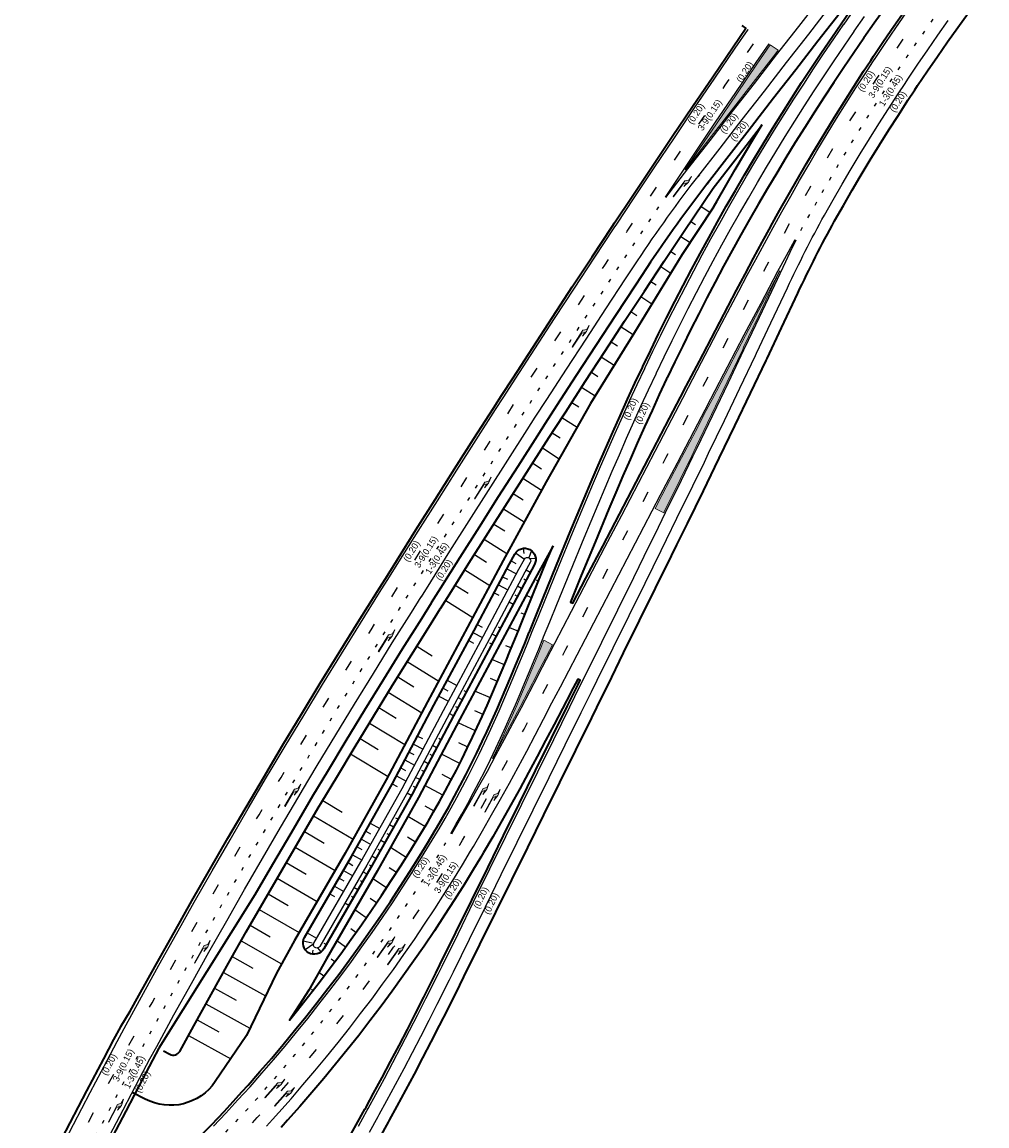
# Model space of a CAD drawing. Header units: metres. Extents: x 84265 to 85604, y 451334 to 452912.
# Tile 6 of 7: x 85078 to 85345, y 452328 to 452634. Entities that reach past the tile are written whole.
import ezdxf

# ---------------------------------------------------------------- set-up
doc = ezdxf.new("R2010")
doc.units = ezdxf.units.M
doc.linetypes.add('13strp', pattern=[4, 1, -3])
doc.linetypes.add('39strp', pattern=[12, 3, -9])
doc.layers.get('0').update_dxf_attribs({"linetype": 'CONTINUOUS'})
for name, color, linetype, lineweight in [('gw-nw-kruinlijn', 90, 'CONTINUOUS', 35), ('gw-nw-taludarc', 90, 'CONTINUOUS', 25), ('gw-nw-teenlijn', 90, 'CONTINUOUS', 25), ('mk-nw-13streep 0.45', 7, '13strp', 25), ('mk-nw-39streep 0.15', 7, '39strp', 25), ('mk-nw-pijlre750', 7, 'CONTINUOUS', 18), ('mk-nw-streep 0.20', 7, 'CONTINUOUS', 25), ('mk-nw-t18_1000', 7, 'CONTINUOUS', 18), ('mk-nw-vlakmark', 7, 'CONTINUOUS', 18), ('vh-nw-randverharding nieuw', 6, 'CONTINUOUS', 35), ('vh-nw-randverharding oud', 6, 'CONTINUOUS', 35)]:
    doc.layers.add(name, color=color, linetype=linetype, lineweight=lineweight)
doc.styles.add('rtw_iso', font='iso-rtw.shx')

# ---------------------------------------------------------------- blocks, each defined once
blk = doc.blocks.new('pijlre_750')
blk.add_hatch(color=256).paths.add_polyline_path([(5.45, 0.37), (0, 0.37), (0, 0.23), (4.6, 0.23), (5.2, -0.38), (4, -0.38), (5.7, -0.68), (7.5, -0.38), (6.2, -0.38)])
for p, q in [((0, 0.37), (5.45, 0.37)), ((0, 0.37), (0, 0.23)), ((0, 0.23), (4.6, 0.23)), ((5.2, -0.38), (4.6, 0.23)), ((6.2, -0.38), (5.45, 0.37)), ((4, -0.38), (5.2, -0.38)), ((5.7, -0.68), (4, -0.38)), ((5.7, -0.68), (7.5, -0.38)), ((6.2, -0.38), (7.5, -0.38))]:
    blk.add_line(p, q)

msp = doc.modelspace()

# ---------------------------------------------------------------- hatches: boundary and pattern name
at = {"layer": 'mk-nw-vlakmark'}
for points in [[(85287.01, 452625.97), (85286.21, 452624.94), (85280.08, 452617.04), (85273.95, 452609.15), (85267.81, 452601.25), (85261.68, 452593.35), (85261.26, 452592.82), (85264.31, 452597.35), (85269.9, 452605.63), (85275.5, 452613.89), (85281.12, 452622.14), (85284.79, 452627.48)], [(85287.43, 452564.86), (85287.27, 452564.57), (85284.92, 452560.18), (85282.58, 452555.79), (85277.94, 452546.97), (85273.31, 452538.12), (85272.3, 452536.18), (85268.69, 452529.25), (85267.09, 452526.2), (85264.06, 452520.39), (85259.43, 452511.52), (85254.81, 452502.65), (85252.93, 452499.05), (85255.35, 452497.86), (85255.47, 452498.1), (85259.86, 452507.08), (85263.04, 452513.64), (85264.22, 452516.08), (85268.56, 452525.08), (85272.87, 452534.1), (85277.16, 452543.14), (85277.43, 452543.71), (85281.43, 452552.18), (85285.71, 452561.22)], [(85207.94, 452429.86), (85209.23, 452432.55), (85210.52, 452435.31), (85211.92, 452438.38), (85213.28, 452441.46), (85214.62, 452444.54), (85215.94, 452447.62), (85217.24, 452450.72), (85218.52, 452453.81), (85219.8, 452456.9), (85221.06, 452459.99), (85222.1, 452462.56), (85224.5, 452461.31), (85220.22, 452453.11), (85220.18, 452453.04), (85217.87, 452448.61), (85215.55, 452444.18), (85213.22, 452439.76), (85210.88, 452435.34), (85208.52, 452430.94)]]:
    msp.add_hatch(color=256, dxfattribs=at).paths.add_polyline_path(points)

# ---------------------------------------------------------------- linework, layer by layer
at = {"layer": 'gw-nw-kruinlijn', "flags": 128}
for points in [[(85268.96, 452587.81), (85275.04, 452595.64), (85281.17, 452603.53), (85282.59, 452605.37)], [(85269.06, 452582.47), (85270.07, 452584.26), (85272.57, 452588.62), (85275.11, 452592.96), (85277.67, 452597.28), (85280.27, 452601.59), (85282.59, 452605.37)], [(85224.66, 452488.73), (85219.78, 452479.84), (85209.98, 452461.41), (85198.9, 452440.75), (85187.42, 452419.03), (85175.99, 452398.62), (85161.92, 452374.39), (85157.12, 452365.68), (85151.7, 452357.37), (85151.7, 452357.37)], [(85189.97, 452412.22), (85191.62, 452415.07), (85193.24, 452417.93), (85194.83, 452420.82), (85196.39, 452423.72), (85197.91, 452426.63), (85199.4, 452429.57), (85200.93, 452432.66), (85202.42, 452435.76), (85203.69, 452438.47), (85205.05, 452441.47), (85206.39, 452444.48), (85207.71, 452447.52), (85209.01, 452450.56), (85210.3, 452453.61), (85211.57, 452456.68), (85212.83, 452459.75), (85214.09, 452462.83), (85215.35, 452465.92), (85215.46, 452466.21), (85217.15, 452470.36), (85219.11, 452475.18), (85222.89, 452484.45), (85224.66, 452488.73)], [(85151.7, 452357.37), (85153.96, 452360.15), (85157.01, 452364.01), (85160.02, 452367.9), (85162.99, 452371.82), (85165.92, 452375.77), (85168.8, 452379.76), (85171.64, 452383.78), (85174.43, 452387.82), (85177.18, 452391.9), (85179.89, 452396.01), (85182.55, 452400.14), (85185.17, 452404.31), (85187.36, 452407.88), (85189.52, 452411.47), (85189.97, 452412.22)]]:
    msp.add_lwpolyline(points, dxfattribs=at)
for points in [[(85116.88, 452348.89), (85118.63, 452347.93, 0.414214), (85121.34, 452348.72), (85125.23, 452355.82), (85130.04, 452364.5), (85134.88, 452373.16), (85139.77, 452381.8), (85144.69, 452390.42), (85149.66, 452399.01), (85154.66, 452407.59), (85159.7, 452416.14), (85160.71, 452417.83), (85164.78, 452424.66), (85169.9, 452433.16), (85175.06, 452441.64), (85180.25, 452450.1), (85185.49, 452458.53), (85190.76, 452466.94), (85193.47, 452471.24), (85193.5, 452471.29), (85193.53, 452471.33), (85196.11, 452475.45), (85201.4, 452483.89), (85206.72, 452492.31), (85212.05, 452500.72), (85217.41, 452509.12), (85222.79, 452517.5), (85225.01, 452520.97), (85228.18, 452525.88), (85233.6, 452534.24), (85239.03, 452542.58), (85244.49, 452550.92), (85249.96, 452559.24), (85255.46, 452567.55), (85256.18, 452568.63), (85260.97, 452575.84), (85268.96, 452587.81)], [(85269.06, 452582.47), (85260.4, 452569.38), (85247.18, 452547.85), (85235.02, 452528.17), (85222.8, 452506.46), (85210.85, 452484.66), (85201.03, 452466.19), (85189.94, 452445.52), (85178.5, 452423.88), (85167.17, 452403.65), (85153.08, 452379.39), (85148.1, 452370.34), (85143.4, 452360.61), (85139.83, 452353.15), (85131.14, 452340.35, -0.381372), (85111.76, 452335.5), (85108.21, 452337.36)]]:
    msp.add_lwpolyline(points, format="xyb", dxfattribs=at)
at = {"layer": 'gw-nw-kruinlijn'}
msp.add_lwpolyline([(85219.53, 452483.54), (85218.02, 452480.79), (85208.22, 452462.35), (85197.13, 452441.69), (85185.66, 452419.99), (85174.25, 452399.61), (85161.21, 452377.15, -1), (85155.89, 452380.24), (85168.91, 452402.66), (85180.26, 452422.93), (85191.7, 452444.58), (85202.8, 452465.25), (85212.6, 452483.71), (85214.1, 452486.43, -1), (85219.53, 452483.54)], format="xyb", dxfattribs=at)
at = {"layer": 'gw-nw-taludarc'}
for p, q in [((85265.58, 452582.75), (85268.13, 452581.05)), ((85262.81, 452578.59), (85264.09, 452577.74)), ((85260.03, 452574.43), (85262.61, 452572.72)), ((85257.27, 452570.27), (85258.57, 452569.4)), ((85254.5, 452566.1), (85257.27, 452564.27)), ((85251.74, 452561.93), (85253.2, 452560.97)), ((85248.99, 452557.76), (85252.04, 452555.75)), ((85246.24, 452553.58), (85247.83, 452552.53)), ((85243.5, 452549.4), (85246.81, 452547.24)), ((85240.76, 452545.22), (85242.47, 452544.1)), ((85238.02, 452541.03), (85241.55, 452538.73)), ((85235.29, 452536.84), (85237.11, 452535.66)), ((85232.57, 452532.65), (85236.3, 452530.24)), ((85229.85, 452528.45), (85231.8, 452527.19)), ((85227.14, 452524.26), (85231.3, 452521.57)), ((85224.43, 452520.05), (85226.64, 452518.63)), ((85221.72, 452515.85), (85226.4, 452512.85)), ((85219.03, 452511.64), (85221.48, 452510.06)), ((85216.33, 452507.43), (85221.52, 452504.12)), ((85213.64, 452503.21), (85216.38, 452501.47)), ((85210.96, 452498.99), (85216.71, 452495.35)), ((85208.28, 452494.77), (85211.29, 452492.86)), ((85205.61, 452490.55), (85211.9, 452486.58)), ((85216.37, 452488.03), (85216.58, 452486.56)), ((85218.72, 452487.39), (85218, 452485.4)), ((85224.44, 452488.21), (85224.41, 452488.22)), ((85202.94, 452486.32), (85206.23, 452484.24)), ((85213.08, 452484.58), (85214.4, 452483.85)), ((85214.3, 452486.76), (85216.75, 452485.03)), ((85219.87, 452485.25), (85218.3, 452485.11)), ((85200.27, 452482.09), (85207.18, 452477.75)), ((85211.9, 452482.37), (85214.55, 452480.97)), ((85218.33, 452481.35), (85217.19, 452481.97)), ((85222.54, 452483.59), (85221.96, 452483.82)), ((85210.72, 452480.17), (85212.05, 452479.46)), ((85217.14, 452479.14), (85216.57, 452479.45)), ((85220.65, 452478.96), (85220.1, 452479.18)), ((85197.62, 452477.85), (85201.22, 452475.59)), ((85208.38, 452475.75), (85209.7, 452475.05)), ((85209.55, 452477.96), (85212.2, 452476.55)), ((85214.8, 452474.73), (85214.22, 452475.03)), ((85215.97, 452476.94), (85214.82, 452477.55)), ((85218.77, 452474.33), (85217.19, 452474.97)), ((85194.96, 452473.62), (85202.48, 452468.91)), ((85213.62, 452472.52), (85212.48, 452473.13)), ((85216.88, 452469.7), (85215.86, 452470.11)), ((85203.68, 452466.92), (85205.01, 452466.22)), ((85210.11, 452465.9), (85209.53, 452466.2)), ((85215, 452465.07), (85212.47, 452466.09)), ((85202.51, 452464.71), (85205.15, 452463.3)), ((85208.93, 452463.69), (85207.78, 452464.3)), ((85186.98, 452460.91), (85191.18, 452458.28)), ((85201.33, 452462.51), (85202.65, 452461.8)), ((85207.76, 452461.48), (85207.18, 452461.79)), ((85213.11, 452460.44), (85211.61, 452461.05)), ((85184.33, 452456.67), (85193.03, 452451.28)), ((85211.21, 452455.81), (85207.75, 452457.25)), ((85181.69, 452452.42), (85186.18, 452449.64)), ((85195.41, 452451.5), (85198.06, 452450.08)), ((85209.28, 452451.2), (85207.33, 452452.02)), ((85179.07, 452448.17), (85188.33, 452442.48)), ((85194.23, 452449.3), (85195.55, 452448.59)), ((85200.66, 452448.27), (85200.09, 452448.58)), ((85207.32, 452446.6), (85203.04, 452448.46)), ((85193.05, 452447.09), (85195.69, 452445.67)), ((85199.48, 452446.07), (85198.33, 452446.68)), ((85176.45, 452443.91), (85181.22, 452440.98)), ((85197.11, 452441.66), (85195.96, 452442.27)), ((85198.3, 452443.86), (85197.72, 452444.17)), ((85205.3, 452442.03), (85202.99, 452443.05)), ((85173.84, 452439.64), (85183.67, 452433.67)), ((85203.22, 452437.48), (85198.37, 452439.75)), ((85171.24, 452435.37), (85176.29, 452432.31)), ((85187.19, 452436.05), (85188.52, 452435.35)), ((85193.61, 452435.03), (85193.03, 452435.33)), ((85186.02, 452433.84), (85188.68, 452432.44)), ((85192.44, 452432.82), (85191.29, 452433.43)), ((85201.08, 452432.96), (85198.57, 452434.17)), ((85168.65, 452431.1), (85179.02, 452424.86)), ((85183.69, 452429.42), (85186.34, 452428.02)), ((85184.86, 452431.63), (85186.18, 452430.93)), ((85191.27, 452430.61), (85190.7, 452430.91)), ((85198.85, 452428.48), (85193.78, 452431.07)), ((85182.52, 452427.21), (85183.85, 452426.51)), ((85188.94, 452426.19), (85188.36, 452426.49)), ((85190.1, 452428.4), (85188.96, 452429.01)), ((85181.35, 452425), (85184, 452423.6)), ((85187.77, 452423.98), (85186.62, 452424.58)), ((85196.56, 452424.04), (85194.01, 452425.37)), ((85180.18, 452422.79), (85181.49, 452422.06)), ((85185.42, 452419.56), (85184.29, 452420.2)), ((85186.6, 452421.77), (85186.03, 452422.07)), ((85194.18, 452419.64), (85189.19, 452422.39)), ((85160.94, 452418.23), (85166.34, 452415.01)), ((85158.4, 452413.93), (85169.32, 452407.49)), ((85191.74, 452415.28), (85189.3, 452416.66)), ((85174.07, 452411.88), (85176.69, 452410.42)), ((85180.54, 452410.84), (85179.4, 452411.47)), ((85181.76, 452413.02), (85181.19, 452413.34)), ((85189.22, 452410.97), (85184.49, 452413.81)), ((85155.86, 452409.62), (85161.36, 452406.37)), ((85172.85, 452409.7), (85174.16, 452408.97)), ((85179.31, 452408.66), (85178.75, 452408.97)), ((85186.63, 452406.69), (85184.35, 452408.09)), ((85153.33, 452405.31), (85164.38, 452398.85)), ((85170.41, 452405.34), (85171.72, 452404.61)), ((85171.63, 452407.52), (85174.25, 452406.06)), ((85178.09, 452406.48), (85176.96, 452407.11)), ((85183.99, 452402.44), (85179.65, 452405.17)), ((85169.19, 452403.16), (85171.8, 452401.69)), ((85175.65, 452402.11), (85174.51, 452402.75)), ((85176.87, 452404.29), (85176.3, 452404.61)), ((85150.81, 452400.99), (85156.34, 452397.76)), ((85166.68, 452398.83), (85169.28, 452397.32)), ((85167.94, 452400.99), (85169.24, 452400.24)), ((85174.43, 452399.93), (85173.86, 452400.25)), ((85181.31, 452398.22), (85179.27, 452399.53)), ((85148.3, 452396.66), (85159.39, 452390.26)), ((85165.43, 452396.67), (85166.73, 452395.92)), ((85171.92, 452395.6), (85171.36, 452395.93)), ((85173.18, 452397.77), (85172.05, 452398.42)), ((85178.58, 452394.03), (85174.78, 452396.54)), ((85164.17, 452394.51), (85166.77, 452393)), ((85170.67, 452393.44), (85169.54, 452394.09)), ((85145.8, 452392.33), (85151.34, 452389.13)), ((85162.92, 452392.34), (85164.22, 452391.59)), ((85168.16, 452389.12), (85167.03, 452389.77)), ((85169.41, 452391.28), (85168.85, 452391.61)), ((85175.81, 452389.87), (85174.05, 452391.06)), ((85143.31, 452388), (85154.4, 452381.66)), ((85172.99, 452385.74), (85169.79, 452387.95)), ((85140.83, 452383.66), (85146.38, 452380.48)), ((85156.64, 452381.53), (85159.24, 452380.03)), ((85170.13, 452381.64), (85168.71, 452382.64)), ((85138.36, 452379.31), (85149.55, 452372.98)), ((85155.54, 452379.3), (85157.96, 452378.81)), ((85156.03, 452376.92), (85158.42, 452378.6)), ((85160.45, 452376.28), (85159.58, 452377.39)), ((85161.88, 452378.31), (85161.32, 452378.63)), ((85167.22, 452377.57), (85164.79, 452379.33)), ((85135.9, 452374.96), (85141.56, 452371.75)), ((85158.1, 452375.65), (85158.27, 452376.78)), ((85164.26, 452373.54), (85163.27, 452374.27)), ((85133.45, 452370.6), (85145.08, 452364.09)), ((85161.26, 452369.54), (85159.84, 452370.61)), ((85131.01, 452366.23), (85136.96, 452362.9)), ((85158.22, 452365.57), (85157.81, 452365.88)), ((85128.58, 452361.86), (85140.77, 452355.11)), ((85155.13, 452361.64), (85154.71, 452361.97)), ((85126.15, 452357.49), (85132.2, 452354.14)), ((85152, 452357.74), (85151.98, 452357.75)), ((85123.74, 452353.11), (85135.45, 452346.7))]:
    msp.add_line(p, q, dxfattribs=at)
at = {"layer": 'gw-nw-teenlijn', "flags": 128}
msp.add_lwpolyline([(85158.48, 452378.73), (85171.51, 452401.17), (85182.89, 452421.49), (85194.35, 452443.17), (85205.44, 452463.83), (85215.24, 452482.28), (85216.75, 452485.02, -1), (85218.38, 452484.15), (85216.87, 452481.4), (85207.07, 452462.96), (85195.98, 452442.3), (85184.52, 452420.61), (85173.12, 452400.26), (85160.08, 452377.8, -1)], format="xyb", close=True, dxfattribs=at)
at = {"layer": 'mk-nw-13streep 0.45', "flags": 128}
for points in [[(85293.27, 452576.1), (85296.61, 452582.08), (85299.06, 452586.39), (85301.54, 452590.67), (85303.79, 452594.49), (85306.6, 452599.16), (85309.18, 452603.37), (85311.8, 452607.56), (85314.45, 452611.73), (85317.14, 452615.88), (85319.07, 452618.82), (85319.86, 452620.01), (85322.62, 452624.11), (85325.41, 452628.19), (85328.23, 452632.24), (85331.09, 452636.28), (85333.98, 452640.28), (85336.9, 452644.27), (85339.86, 452648.23), (85342.85, 452652.16), (85345.87, 452656.07), (85348.93, 452659.96), (85352.02, 452663.81), (85355.14, 452667.65), (85358.29, 452671.45), (85361.47, 452675.23), (85364.68, 452678.99), (85367.93, 452682.71), (85371.21, 452686.41), (85374.51, 452690.09), (85377.85, 452693.73), (85381.22, 452697.35), (85384.62, 452700.94), (85388.05, 452704.5), (85391.5, 452708.03), (85394.99, 452711.53), (85398.5, 452715), (85402.05, 452718.45), (85405.62, 452721.86), (85408.46, 452724.53), (85412.86, 452728.6), (85416.51, 452731.93), (85420.2, 452735.24), (85423.91, 452738.53), (85427.64, 452741.8), (85431.39, 452745.06), (85431.51, 452745.15), (85435.16, 452748.3), (85438.95, 452751.53), (85442.75, 452754.75), (85446.56, 452757.96), (85450.38, 452761.17), (85454.21, 452764.37), (85458.04, 452767.58), (85458.51, 452767.97), (85465.71, 452773.99), (85473.39, 452780.41), (85477.22, 452783.61)], [(85098.11, 452325.28), (85102.73, 452334.13), (85107.37, 452342.97), (85110.14, 452348.22), (85112.03, 452351.71), (85116.82, 452360.45), (85121.65, 452369.17), (85126.52, 452377.87), (85131.42, 452386.55), (85136.37, 452395.2), (85141.35, 452403.83), (85146.38, 452412.44), (85151.44, 452421.03), (85152.45, 452422.73), (85156.55, 452429.59), (85161.69, 452438.13), (85166.87, 452446.65), (85172.09, 452455.15), (85177.34, 452463.61), (85182.64, 452472.06), (85185.36, 452476.37), (85185.38, 452476.4), (85185.39, 452476.41), (85187.97, 452480.54), (85193.28, 452489), (85198.61, 452497.44), (85203.95, 452505.87), (85209.32, 452514.29), (85214.71, 452522.69), (85216.94, 452526.17), (85220.12, 452531.09), (85225.55, 452539.47), (85230.99, 452547.83), (85236.46, 452556.18), (85241.95, 452564.52), (85247.46, 452572.85), (85248.18, 452573.94), (85252.98, 452581.17), (85254.09, 452582.82)], [(84927.76, 452156.19), (84929.05, 452157.54), (84930.43, 452158.97), (84932.53, 452161.14), (84936.04, 452164.7), (84939.58, 452168.24), (84943.15, 452171.74), (84946.75, 452175.21), (84950.37, 452178.66), (84954.03, 452182.07), (84957.72, 452185.45), (84961.44, 452188.79), (84965.18, 452192.11), (84968.96, 452195.39), (84972.76, 452198.64), (84976.59, 452201.86), (84980.45, 452205.04), (84984.34, 452208.19), (84988.25, 452211.31), (84990, 452212.69), (84993.07, 452215.07), (84996.15, 452217.44), (85000.14, 452220.46), (85004.15, 452223.45), (85008.17, 452226.42), (85012.21, 452229.36), (85016.27, 452232.29), (85020.34, 452235.19), (85024.42, 452238.09), (85028.51, 452240.97), (85032.6, 452243.84), (85036.7, 452246.7), (85039.62, 452248.74), (85042.54, 452250.77), (85044.91, 452252.42), (85053.1, 452258.15), (85055.68, 452259.96), (85057.19, 452261.03), (85061.26, 452263.92), (85065.33, 452266.83), (85069.37, 452269.77), (85073.4, 452272.73), (85077.4, 452275.73), (85080.84, 452278.36), (85084.27, 452281.02), (85085.31, 452281.84), (85089.22, 452284.95), (85093.09, 452288.11), (85096.93, 452291.31), (85100.74, 452294.55), (85100.95, 452294.73), (85104.5, 452297.83), (85108.24, 452301.15), (85111.93, 452304.52), (85115.59, 452307.92), (85119.22, 452311.36), (85122.8, 452314.84), (85126.35, 452318.36), (85129.86, 452321.92), (85133.33, 452325.52), (85136.76, 452329.15), (85140.15, 452332.82), (85141.77, 452334.61), (85143.5, 452336.53), (85146.81, 452340.28), (85150.08, 452344.06), (85153.31, 452347.87), (85156.49, 452351.72), (85159.64, 452355.61), (85162.74, 452359.52), (85165.8, 452363.48), (85168.81, 452367.46), (85171.79, 452371.48), (85174.72, 452375.53), (85177.6, 452379.61), (85180.44, 452383.72), (85183.23, 452387.86), (85185.98, 452392.04), (85188.69, 452396.24), (85191.35, 452400.47), (85193.58, 452404.1), (85194.99, 452406.44)]]:
    msp.add_lwpolyline(points, dxfattribs=at)
at = {"layer": 'mk-nw-39streep 0.15', "flags": 128}
for points in [[(84866.97, 452080.22), (84887.38, 452105.06), (84891.91, 452110.38), (84898.39, 452117.97), (84904.91, 452125.53), (84908.19, 452129.29), (84911.48, 452133.04), (84914.78, 452136.77), (84918.11, 452140.47), (84921.45, 452144.16), (84924.83, 452147.82), (84927.51, 452150.69), (84930.2, 452153.54), (84931.65, 452155.05), (84933.02, 452156.47), (84935.1, 452158.62), (84938.59, 452162.17), (84942.11, 452165.68), (84945.66, 452169.16), (84949.23, 452172.61), (84952.84, 452176.03), (84956.48, 452179.42), (84960.14, 452182.78), (84963.84, 452186.11), (84967.56, 452189.4), (84971.31, 452192.66), (84975.09, 452195.89), (84978.9, 452199.09), (84982.73, 452202.25), (84986.59, 452205.38), (84990.48, 452208.48), (84992.22, 452209.85), (84995.27, 452212.22), (84998.33, 452214.58), (85002.3, 452217.58), (85006.29, 452220.56), (85010.3, 452223.51), (85014.33, 452226.45), (85018.37, 452229.36), (85022.43, 452232.26), (85026.5, 452235.15), (85030.58, 452238.02), (85034.67, 452240.89), (85038.76, 452243.75), (85041.68, 452245.78), (85044.6, 452247.82), (85046.96, 452249.46), (85055.17, 452255.2), (85057.75, 452257.02), (85059.27, 452258.09), (85063.36, 452260.99), (85067.43, 452263.91), (85071.5, 452266.86), (85075.54, 452269.84), (85079.57, 452272.86), (85083.04, 452275.51), (85086.49, 452278.19), (85087.54, 452279.01), (85091.48, 452282.15), (85095.38, 452285.33), (85099.25, 452288.55), (85103.08, 452291.82), (85103.3, 452292), (85106.88, 452295.13), (85110.65, 452298.48), (85114.37, 452301.87), (85118.06, 452305.3), (85121.71, 452308.76), (85125.32, 452312.27), (85128.9, 452315.82), (85132.44, 452319.41), (85135.93, 452323.03), (85139.39, 452326.7), (85142.81, 452330.4), (85144.44, 452332.19), (85146.18, 452334.13), (85149.52, 452337.91), (85152.81, 452341.72), (85156.07, 452345.56), (85159.28, 452349.44), (85162.45, 452353.36), (85165.57, 452357.3), (85168.66, 452361.29), (85171.7, 452365.3), (85174.69, 452369.35), (85177.64, 452373.43), (85180.55, 452377.55), (85183.41, 452381.69), (85186.23, 452385.87), (85189, 452390.07), (85191.73, 452394.31), (85194.41, 452398.57), (85196.65, 452402.23), (85198.86, 452405.91), (85199.62, 452407.19), (85202.16, 452411.53), (85204.66, 452415.9), (85207.12, 452420.29), (85209.54, 452424.69), (85211.93, 452429.1), (85214.3, 452433.52), (85216.65, 452437.95), (85218.98, 452442.38), (85221.3, 452446.82), (85223.62, 452451.25), (85223.65, 452451.32), (85228.24, 452460.12), (85232.87, 452468.98), (85237.49, 452477.85), (85242.12, 452486.72), (85246.75, 452495.58), (85251.37, 452504.45), (85256, 452513.31), (85260.62, 452522.18), (85263.66, 452527.99), (85265.25, 452531.04), (85268.87, 452537.97), (85269.88, 452539.91), (85274.51, 452548.77), (85279.16, 452557.6), (85281.5, 452562.01), (85283.86, 452566.4), (85286.23, 452570.79), (85288.62, 452575.16), (85288.65, 452575.21), (85291.03, 452579.52), (85293.47, 452583.86), (85295.94, 452588.18), (85298.43, 452592.48), (85300.7, 452596.33), (85303.52, 452601.03), (85306.12, 452605.27), (85308.76, 452609.48), (85311.42, 452613.68), (85314.13, 452617.85), (85316.07, 452620.8), (85316.87, 452622), (85319.64, 452626.13), (85322.44, 452630.23), (85325.29, 452634.31), (85328.16, 452638.37), (85331.07, 452642.4), (85334.01, 452646.41), (85336.99, 452650.39), (85339.99, 452654.35), (85343.03, 452658.29), (85346.11, 452662.19), (85349.21, 452666.08), (85352.35, 452669.93), (85355.52, 452673.76), (85358.73, 452677.56), (85361.96, 452681.34), (85365.23, 452685.09), (85368.52, 452688.81), (85371.85, 452692.51), (85375.21, 452696.17), (85378.6, 452699.81), (85382.01, 452703.42), (85385.46, 452707), (85388.94, 452710.56), (85392.45, 452714.08), (85395.99, 452717.57), (85399.55, 452721.04), (85403.15, 452724.47), (85406, 452727.16), (85410.42, 452731.25), (85414.1, 452734.6), (85417.8, 452737.93), (85421.53, 452741.23), (85425.28, 452744.52), (85429.04, 452747.78), (85429.16, 452747.88), (85432.82, 452751.03), (85436.62, 452754.27), (85440.43, 452757.49), (85444.24, 452760.71), (85448.07, 452763.92), (85451.9, 452767.13), (85455.73, 452770.34), (85456.2, 452770.73), (85463.4, 452776.75), (85471.08, 452783.17), (85478.75, 452789.58), (85486.42, 452796), (85494.09, 452802.41), (85501.76, 452808.82), (85509.44, 452815.24), (85517.11, 452821.65), (85524.78, 452828.07), (85532.45, 452834.48), (85540.12, 452840.9), (85547.8, 452847.31), (85555.47, 452853.72), (85560.65, 452858.05), (85563.14, 452860.14), (85570.81, 452866.55), (85578.48, 452872.97), (85585.44, 452878.78), (85586.15, 452879.38), (85593.83, 452885.79), (85599.54, 452890.47)], [(84268.18, 451339.36), (84329.11, 451409.2), (84335.69, 451416.73), (84342.28, 451424.26), (84343.3, 451425.43), (84348.86, 451431.79), (84355.44, 451439.31), (84362.02, 451446.84), (84368.42, 451454.15), (84368.61, 451454.37), (84375.19, 451461.9), (84381.77, 451469.42), (84388.36, 451476.95), (84394.94, 451484.48), (84401.52, 451492.01), (84407.72, 451499.09), (84408.11, 451499.53), (84414.69, 451507.06), (84421.27, 451514.59), (84427.86, 451522.12), (84434.44, 451529.64), (84441.02, 451537.17), (84447.6, 451544.7), (84454.19, 451552.23), (84460.77, 451559.75), (84463.99, 451563.44), (84467.35, 451567.28), (84473.94, 451574.81), (84480.52, 451582.34), (84487.1, 451589.86), (84493.69, 451597.39), (84500.27, 451604.92), (84506.85, 451612.45), (84513.43, 451619.98), (84520.02, 451627.5), (84520.27, 451627.79), (84526.6, 451635.03), (84533.18, 451642.56), (84539.77, 451650.09), (84546.35, 451657.61), (84552.93, 451665.14), (84559.52, 451672.67), (84566.1, 451680.2), (84572.68, 451687.72), (84579.27, 451695.25), (84585.85, 451702.78), (84592.43, 451710.31), (84599.01, 451717.83), (84605.6, 451725.36), (84612.18, 451732.89), (84618.76, 451740.42), (84623.18, 451745.47), (84625.35, 451747.94), (84631.93, 451755.47), (84638.51, 451763), (84645.1, 451770.53), (84651.68, 451778.05), (84658.26, 451785.58), (84664.84, 451793.11), (84671.43, 451800.64), (84678.01, 451808.16), (84684.59, 451815.69), (84691.18, 451823.22), (84697.76, 451830.75), (84704.34, 451838.27), (84705.07, 451839.11), (84710.93, 451845.8), (84717.52, 451853.3), (84718.23, 451854.1), (84724.14, 451860.77), (84730.8, 451868.21), (84731.45, 451868.94), (84737.49, 451875.62), (84744.22, 451883), (84750.98, 451890.34), (84757.78, 451897.65), (84764.61, 451904.93), (84771.48, 451912.18), (84778.38, 451919.4), (84785.32, 451926.58), (84792.28, 451933.73), (84799.29, 451940.84), (84806.32, 451947.93), (84813.4, 451954.98), (84820.5, 451961.99), (84827.64, 451968.97), (84834.81, 451975.92), (84842.01, 451982.83), (84849.25, 451989.71), (84856.51, 451996.56), (84859.74, 451999.57), (84863.82, 452003.37), (84871.15, 452010.16), (84874.37, 452013.14), (84878.49, 452016.95), (84885.83, 452023.75), (84893.15, 452030.59), (84896.8, 452034.03), (84900.43, 452037.48), (84904.06, 452040.94), (84907.66, 452044.43), (84911.25, 452047.94), (84914.82, 452051.47), (84915.77, 452052.42), (84918.84, 452055.5), (84921.9, 452058.6), (84925.4, 452062.21), (84928.87, 452065.83), (84932.32, 452069.48), (84935.75, 452073.15), (84939.15, 452076.85), (84942.53, 452080.57), (84945.88, 452084.31), (84949.2, 452088.08), (84952.5, 452091.86), (84955.78, 452095.67), (84956.81, 452096.88), (84959.02, 452099.5), (84962.25, 452103.36), (84965.44, 452107.23), (84968.61, 452111.13), (84971.75, 452115.05), (84974.87, 452118.99), (84977.96, 452122.95), (84981.02, 452126.93), (84984.06, 452130.93), (84987.07, 452134.95), (84990.05, 452138.99), (84993, 452143.06), (84995.93, 452147.14), (84998.83, 452151.24), (85001.7, 452155.36), (85004.54, 452159.5), (85007.35, 452163.66), (85010.14, 452167.84), (85012.9, 452172.04), (85015.63, 452176.26), (85017.54, 452179.25), (85017.59, 452179.32), (85017.63, 452179.39), (85020.82, 452185.03), (85025.72, 452193.76), (85030.58, 452202.52), (85035.39, 452211.31), (85040.15, 452220.13), (85044.86, 452228.97), (85049.52, 452237.84), (85054.14, 452246.73), (85058.7, 452255.65), (85059.52, 452257.24), (85060.38, 452258.95), (85063.22, 452264.59), (85067.69, 452273.55), (85070.91, 452280.08), (85072.12, 452282.48), (85076.65, 452291.39), (85081.19, 452300.29), (85085.75, 452309.18), (85090.34, 452318.06), (85094.94, 452326.93), (85099.56, 452335.79), (85104.21, 452344.64), (85106.99, 452349.91), (85108.89, 452353.42), (85113.69, 452362.17), (85118.52, 452370.91), (85123.4, 452379.62), (85128.32, 452388.31), (85133.27, 452396.98), (85138.26, 452405.63), (85143.3, 452414.25), (85148.37, 452422.85), (85149.38, 452424.56), (85153.48, 452431.43), (85158.63, 452439.99), (85163.82, 452448.52), (85169.04, 452457.02), (85174.31, 452465.51), (85179.61, 452473.97), (85182.34, 452478.29), (85182.35, 452478.3), (85182.35, 452478.31), (85184.94, 452482.44), (85190.25, 452490.9), (85195.59, 452499.35), (85200.94, 452507.79), (85206.31, 452516.22), (85211.7, 452524.63), (85213.94, 452528.1), (85217.12, 452533.03), (85222.55, 452541.41), (85228, 452549.79), (85233.47, 452558.15), (85238.97, 452566.49), (85244.48, 452574.83), (85245.2, 452575.91), (85250.01, 452583.15), (85255.56, 452591.46), (85261.13, 452599.75), (85266.72, 452608.03), (85272.33, 452616.3), (85277.96, 452624.56), (85281.51, 452629.73), (85281.51, 452629.74)]]:
    msp.add_lwpolyline(points, dxfattribs=at)
at = {"layer": 'mk-nw-streep 0.20', "flags": 128}
for points in [[(85255.86, 452585.21), (85261.99, 452593.11), (85268.13, 452601), (85274.26, 452608.9), (85280.4, 452616.8), (85286.53, 452624.7), (85292.67, 452632.59), (85298.8, 452640.49)], [(85193.11, 452410.37), (85194.79, 452413.25), (85196.43, 452416.15), (85198.04, 452419.07), (85199.61, 452422.01), (85201.16, 452424.96), (85202.67, 452427.93), (85204.21, 452431.06), (85205.72, 452434.2), (85207, 452436.94), (85208.38, 452439.97), (85209.74, 452443.02), (85211.06, 452446.07), (85212.37, 452449.14), (85213.67, 452452.21), (85214.94, 452455.29), (85216.21, 452458.37), (85217.47, 452461.46), (85218.73, 452464.54), (85218.84, 452464.83), (85220.53, 452468.99), (85222.49, 452473.81), (85226.27, 452483.07), (85230.08, 452492.31), (85233.93, 452501.54), (85235.88, 452506.15), (85237.84, 452510.74), (85239.83, 452515.33), (85241.84, 452519.91), (85243.88, 452524.48), (85245.94, 452529.03), (85247.97, 452533.43), (85250.03, 452537.82), (85250.16, 452538.1), (85252.32, 452542.61), (85254.51, 452547.11), (85256.74, 452551.59), (85259, 452556.05), (85261.29, 452560.49), (85263.61, 452564.92), (85265.97, 452569.33), (85268.36, 452573.72), (85270.79, 452578.09), (85273.24, 452582.45), (85275.73, 452586.79), (85278.25, 452591.11), (85280.81, 452595.41), (85283.39, 452599.69), (85286.01, 452603.95), (85288.66, 452608.19), (85291.34, 452612.41), (85294.05, 452616.61), (85296.79, 452620.79), (85299.57, 452624.96), (85302.37, 452629.1), (85305.18, 452633.18), (85305.21, 452633.21), (85308.07, 452637.31)], [(85196.39, 452409.1), (85197.8, 452411.52), (85199.46, 452414.46), (85201.09, 452417.41), (85202.68, 452420.38), (85204.24, 452423.37), (85205.77, 452426.37), (85207.34, 452429.53), (85208.86, 452432.72), (85210.16, 452435.48), (85211.55, 452438.54), (85212.92, 452441.62), (85214.26, 452444.7), (85215.57, 452447.78), (85216.87, 452450.87), (85218.16, 452453.96), (85219.43, 452457.05), (85220.69, 452460.14), (85221.95, 452463.23), (85222.06, 452463.52), (85223.75, 452467.68), (85225.71, 452472.5), (85229.49, 452481.75), (85233.29, 452490.98), (85237.13, 452500.19), (85239.07, 452504.79), (85241.04, 452509.37), (85243.02, 452513.94), (85245.02, 452518.51), (85247.05, 452523.05), (85249.1, 452527.59), (85251.12, 452531.97), (85253.17, 452536.33), (85253.3, 452536.61), (85255.45, 452541.1), (85257.63, 452545.57), (85259.84, 452550.03), (85262.09, 452554.47), (85264.37, 452558.89), (85266.68, 452563.29), (85269.03, 452567.68), (85271.41, 452572.05), (85273.82, 452576.4), (85276.26, 452580.73), (85278.74, 452585.05), (85281.25, 452589.34), (85283.79, 452593.62), (85286.36, 452597.88), (85288.96, 452602.12), (85291.6, 452606.34), (85294.26, 452610.54), (85296.96, 452614.72), (85299.69, 452618.88), (85302.45, 452623.02), (85305.24, 452627.14), (85308.04, 452631.2), (85308.06, 452631.23), (85310.91, 452635.31)], [(85196.63, 452408.96), (85199.15, 452413.27), (85201.64, 452417.61), (85204.08, 452421.97), (85206.49, 452426.35), (85208.87, 452430.75), (85211.23, 452435.16), (85213.58, 452439.57), (85215.9, 452444), (85218.22, 452448.43), (85220.54, 452452.86), (85220.57, 452452.93), (85225.16, 452461.73), (85229.79, 452470.59), (85234.41, 452479.46), (85239.04, 452488.32), (85243.67, 452497.19), (85248.29, 452506.05), (85252.92, 452514.92), (85257.54, 452523.79), (85260.58, 452529.6), (85262.17, 452532.65), (85265.79, 452539.58), (85266.8, 452541.52), (85271.43, 452550.38), (85276.09, 452559.23), (85278.44, 452563.64), (85280.8, 452568.05), (85283.18, 452572.45), (85285.58, 452576.84), (85285.6, 452576.88), (85288, 452581.21), (85290.45, 452585.57), (85292.93, 452589.91), (85295.43, 452594.24), (85297.71, 452598.1), (85300.55, 452602.83), (85303.17, 452607.09), (85305.82, 452611.34), (85308.5, 452615.56), (85311.22, 452619.75), (85313.17, 452622.72), (85313.97, 452623.93), (85316.76, 452628.08), (85319.58, 452632.21), (85322.44, 452636.31)], [(85087.34, 452319.61), (85091.95, 452328.49), (85096.57, 452337.36), (85101.22, 452346.21), (85104.01, 452351.5), (85105.93, 452355.03), (85110.72, 452363.81), (85115.56, 452372.56), (85120.43, 452381.29), (85125.35, 452390), (85130.3, 452398.69), (85135.29, 452407.35), (85140.32, 452416), (85145.4, 452424.62), (85146.41, 452426.33), (85150.51, 452433.21), (85155.66, 452441.78), (85160.85, 452450.33), (85166.09, 452458.85), (85171.36, 452467.35), (85176.67, 452475.82), (85179.41, 452480.15), (85181.99, 452484.29), (85187.31, 452492.75), (85192.65, 452501.21), (85198.01, 452509.66), (85203.38, 452518.09), (85208.78, 452526.51), (85211.02, 452529.98), (85214.2, 452534.91), (85219.63, 452543.31), (85225.09, 452551.69), (85230.57, 452560.05), (85236.06, 452568.41), (85241.58, 452576.75), (85242.3, 452577.84), (85247.12, 452585.08), (85252.67, 452593.39), (85258.25, 452601.69), (85263.84, 452609.98), (85269.46, 452618.26), (85275.09, 452626.52), (85278.64, 452631.7), (85278.65, 452631.7)], [(85255.75, 452585.32), (85258.53, 452589.47), (85264.1, 452597.75), (85269.68, 452606.03), (85275.29, 452614.29), (85280.91, 452622.54), (85284.46, 452627.71), (85284.46, 452627.72)], [(85145.37, 452328.05), (85147.02, 452329.86), (85148.77, 452331.82), (85152.14, 452335.62), (85155.46, 452339.46), (85158.73, 452343.33), (85161.97, 452347.24), (85165.16, 452351.18), (85168.31, 452355.16), (85171.42, 452359.18), (85174.48, 452363.22), (85177.5, 452367.3), (85180.47, 452371.41), (85183.4, 452375.56), (85186.28, 452379.73), (85189.12, 452383.94), (85191.91, 452388.18), (85194.66, 452392.44), (85197.36, 452396.74), (85199.62, 452400.42), (85201.85, 452404.13), (85202.62, 452405.42), (85205.17, 452409.8), (85207.68, 452414.19), (85210.16, 452418.6), (85212.59, 452423.02), (85214.99, 452427.45), (85217.37, 452431.89), (85219.72, 452436.33), (85222.06, 452440.77), (85224.38, 452445.21), (85226.7, 452449.64), (85226.73, 452449.71), (85231.32, 452458.51), (85235.95, 452467.38), (85240.58, 452476.24), (85245.2, 452485.11), (85249.83, 452493.97), (85254.45, 452502.84), (85259.08, 452511.7), (85263.71, 452520.57), (85266.74, 452526.38), (85268.33, 452529.44), (85271.95, 452536.37), (85272.96, 452538.3), (85277.58, 452547.15), (85282.23, 452555.97), (85284.57, 452560.37), (85286.92, 452564.76), (85289.28, 452569.13), (85291.69, 452573.53), (85291.69, 452573.53), (85291.69, 452573.53)], [(85170.79, 452328.04), (85173.21, 452332.41), (85173.51, 452332.95), (85175.61, 452336.8), (85177.98, 452341.2), (85180.33, 452345.61), (85182.66, 452350.04), (85184.96, 452354.47), (85187.24, 452358.92), (85189.5, 452363.38), (85192.83, 452370.07), (85193.95, 452372.34), (85198.37, 452381.31), (85202.79, 452390.28), (85207.21, 452399.25), (85211.63, 452408.22), (85216.05, 452417.19), (85220.47, 452426.16), (85224.89, 452435.13), (85229.31, 452444.1), (85232.13, 452449.82), (85233.73, 452453.07), (85238.15, 452462.04), (85242.57, 452471.01), (85246.99, 452479.98), (85251.41, 452488.95), (85252.92, 452492), (85255.83, 452497.92), (85260.22, 452506.91), (85263.4, 452513.46), (85264.58, 452515.9), (85268.92, 452524.91), (85273.23, 452533.93), (85277.52, 452542.97), (85277.79, 452543.54), (85281.8, 452552.01), (85286.07, 452561.05), (85289.12, 452567.51), (85290.34, 452570.09), (85291.92, 452573.43)], [(85192.51, 452410.72), (85194.18, 452413.6), (85195.82, 452416.49), (85197.42, 452419.41), (85198.99, 452422.33), (85200.53, 452425.28), (85202.04, 452428.24), (85203.58, 452431.36), (85205.09, 452434.5), (85206.37, 452437.23), (85207.74, 452440.26), (85209.09, 452443.3), (85210.42, 452446.35), (85211.73, 452449.41), (85213.02, 452452.48), (85214.3, 452455.55), (85215.56, 452458.63), (85216.82, 452461.72), (85218.08, 452464.81), (85218.2, 452465.1), (85219.88, 452469.25), (85221.85, 452474.07), (85225.62, 452483.33)], [(85130.71, 452328.02), (85134.11, 452331.63), (85137.47, 452335.27), (85139.08, 452337.04), (85140.8, 452338.95), (85144.08, 452342.66), (85147.32, 452346.41), (85150.53, 452350.2), (85153.69, 452354.02), (85156.81, 452357.87), (85159.88, 452361.76), (85162.92, 452365.68), (85165.91, 452369.63), (85168.86, 452373.62), (85171.77, 452377.64), (85174.63, 452381.68), (85177.45, 452385.76), (85180.22, 452389.87), (85182.95, 452394.01), (85185.63, 452398.18), (85188.27, 452402.38), (85190.48, 452405.98), (85192.66, 452409.6), (85193.41, 452410.86)], [(85130.71, 452328.02), (85134.11, 452331.63), (85137.47, 452335.27), (85139.08, 452337.04), (85140.8, 452338.95), (85144.08, 452342.66), (85147.32, 452346.41), (85150.53, 452350.2), (85153.69, 452354.02), (85156.81, 452357.87), (85159.88, 452361.76), (85162.92, 452365.68), (85165.91, 452369.63), (85168.86, 452373.62), (85171.77, 452377.64), (85174.63, 452381.68), (85177.45, 452385.76), (85180.22, 452389.87), (85182.95, 452394.01), (85185.63, 452398.18), (85188.27, 452402.38), (85190.48, 452405.98), (85192.66, 452409.6), (85193.41, 452410.86)]]:
    msp.add_lwpolyline(points, dxfattribs=at)
for points in [[(85101.08, 452323.73), (85105.7, 452332.58), (85110.33, 452341.41), (85113.09, 452346.64), (85114.97, 452350.1), (85119.75, 452358.83), (85124.58, 452367.54), (85129.44, 452376.23), (85134.34, 452384.89), (85139.27, 452393.53), (85144.25, 452402.15), (85149.27, 452410.75), (85154.32, 452419.32), (85155.33, 452421.02), (85159.42, 452427.87), (85164.55, 452436.4), (85169.72, 452444.9), (85174.94, 452453.38), (85180.18, 452461.84), (85185.47, 452470.27), (85188.19, 452474.58), (85188.21, 452474.61), (85188.23, 452474.64), (85190.81, 452478.77), (85196.11, 452487.21), (85201.44, 452495.65), (85206.78, 452504.07), (85212.14, 452512.49), (85217.53, 452520.88), (85219.76, 452524.35), (85222.93, 452529.27), (85228.36, 452537.64), (85233.8, 452546), (85239.26, 452554.35), (85244.75, 452562.68), (85248, 452567.62), (85248, 452567.62), (85248, 452567.62, -0.018384), (85265.17, 452591.49), (85264.76, 452590.96), (85270.89, 452598.86), (85277.03, 452606.75), (85283.16, 452614.65), (85289.3, 452622.55), (85295.43, 452630.45), (85301.56, 452638.35)], [(85173.85, 452326.33), (85176.28, 452330.72), (85176.58, 452331.27), (85178.68, 452335.13), (85181.07, 452339.54), (85183.43, 452343.97), (85185.76, 452348.41), (85188.07, 452352.87), (85190.36, 452357.33), (85192.63, 452361.81), (85195.97, 452368.52), (85197.09, 452370.79), (85201.51, 452379.76), (85205.93, 452388.73), (85210.35, 452397.7), (85214.77, 452406.67), (85219.19, 452415.64), (85223.61, 452424.61), (85228.03, 452433.58), (85232.45, 452442.55), (85235.27, 452448.28), (85236.87, 452451.52), (85241.29, 452460.49), (85245.71, 452469.46), (85250.13, 452478.43), (85254.55, 452487.4), (85256.06, 452490.45), (85258.97, 452496.38), (85263.36, 452505.37), (85266.55, 452511.94), (85267.73, 452514.38), (85272.08, 452523.4), (85276.39, 452532.43), (85280.69, 452541.47), (85280.96, 452542.04), (85284.96, 452550.51), (85289.52, 452560.17), (85289.52, 452560.17), (85289.52, 452560.17), (85289.52, 452560.17, -0.014958), (85299.76, 452580.3), (85299.76, 452580.3), (85299.76, 452580.3), (85302.2, 452584.58), (85304.67, 452588.84), (85306.91, 452592.63), (85309.7, 452597.28), (85312.27, 452601.47), (85314.87, 452605.63), (85317.5, 452609.78), (85320.18, 452613.9), (85322.09, 452616.81), (85322.88, 452618), (85325.62, 452622.08), (85328.39, 452626.13), (85331.2, 452630.16), (85334.04, 452634.17)]]:
    msp.add_lwpolyline(points, format="xyb", dxfattribs=at)
at = {"layer": 'mk-nw-vlakmark', "flags": 128}
for points in [[(85287.01, 452625.97), (85286.21, 452624.94), (85280.08, 452617.04), (85273.95, 452609.15), (85267.81, 452601.25), (85261.68, 452593.35), (85261.26, 452592.82), (85264.31, 452597.35), (85269.9, 452605.63), (85275.5, 452613.89), (85281.12, 452622.14), (85284.79, 452627.48), (85284.79, 452627.48)], [(85287.43, 452564.86), (85287.27, 452564.57), (85284.92, 452560.18), (85282.58, 452555.79), (85277.94, 452546.97), (85273.31, 452538.12), (85272.3, 452536.18), (85268.69, 452529.25), (85267.09, 452526.2), (85264.06, 452520.39), (85259.43, 452511.52), (85254.81, 452502.65), (85252.93, 452499.05), (85255.35, 452497.86), (85255.47, 452498.1), (85259.86, 452507.08), (85263.04, 452513.64), (85264.22, 452516.08), (85268.56, 452525.08), (85272.87, 452534.1), (85277.16, 452543.14), (85277.43, 452543.71), (85281.43, 452552.18), (85285.71, 452561.22)], [(85207.94, 452429.86), (85209.23, 452432.55), (85210.52, 452435.31), (85211.92, 452438.38), (85213.28, 452441.46), (85214.62, 452444.54), (85215.94, 452447.62), (85217.24, 452450.72), (85218.52, 452453.81), (85219.8, 452456.9), (85221.06, 452459.99), (85222.1, 452462.56), (85224.5, 452461.31), (85220.22, 452453.11), (85220.18, 452453.04), (85217.87, 452448.61), (85215.55, 452444.18), (85213.22, 452439.76), (85210.88, 452435.34), (85208.52, 452430.94), (85207.94, 452429.86)]]:
    msp.add_lwpolyline(points, close=True, dxfattribs=at)
at = {"layer": 'vh-nw-randverharding nieuw', "flags": 128}
for points in [[(85192.51, 452410.73), (85194.18, 452413.6), (85195.82, 452416.49), (85197.42, 452419.41), (85198.99, 452422.33), (85200.53, 452425.28), (85202.04, 452428.24), (85203.58, 452431.36), (85205.09, 452434.5), (85206.37, 452437.23), (85207.74, 452440.26), (85209.09, 452443.3), (85210.42, 452446.35), (85211.73, 452449.41), (85213.02, 452452.48), (85214.3, 452455.55), (85215.56, 452458.63), (85216.82, 452461.72), (85218.08, 452464.81), (85218.2, 452465.1), (85219.88, 452469.25), (85221.85, 452474.07), (85225.62, 452483.33), (85229.43, 452492.58), (85233.28, 452501.81), (85235.23, 452506.42), (85237.2, 452511.02), (85239.19, 452515.61), (85241.2, 452520.19), (85243.24, 452524.77), (85245.31, 452529.32), (85247.34, 452533.73), (85249.39, 452538.12), (85249.53, 452538.4), (85251.69, 452542.92), (85253.88, 452547.42), (85256.11, 452551.9), (85258.37, 452556.37), (85260.67, 452560.81), (85263, 452565.25), (85265.36, 452569.66), (85267.75, 452574.06), (85270.18, 452578.44), (85272.63, 452582.8), (85275.13, 452587.14), (85277.65, 452591.46), (85280.21, 452595.77), (85282.79, 452600.05), (85285.41, 452604.32), (85288.06, 452608.56), (85290.75, 452612.79), (85293.46, 452617), (85296.21, 452621.18), (85298.99, 452625.35), (85301.79, 452629.49), (85304.61, 452633.58), (85304.63, 452633.61), (85307.5, 452637.71)], [(85316.44, 452637.47), (85313.57, 452633.44), (85310.73, 452629.38), (85310.71, 452629.35), (85307.92, 452625.3), (85305.15, 452621.2), (85302.4, 452617.08), (85299.69, 452612.95), (85297, 452608.79), (85294.35, 452604.61), (85291.73, 452600.41), (85289.13, 452596.19), (85286.58, 452591.95), (85284.05, 452587.69), (85281.55, 452583.42), (85279.09, 452579.13), (85276.66, 452574.81), (85274.26, 452570.48), (85271.89, 452566.14), (85269.56, 452561.77), (85267.25, 452557.39), (85264.99, 452552.99), (85262.75, 452548.57), (85260.55, 452544.14), (85258.38, 452539.69), (85256.24, 452535.22), (85256.11, 452534.94), (85254.07, 452530.6), (85252.06, 452526.24), (85250.01, 452521.72), (85247.99, 452517.19), (85246, 452512.64), (85244.02, 452508.09), (85242.06, 452503.51), (85240.13, 452498.93), (85236.29, 452489.74), (85232.49, 452480.52), (85229.49, 452473.16), (85230.16, 452472.81), (85233.79, 452479.78), (85238.42, 452488.65), (85243.05, 452497.51), (85247.67, 452506.38), (85252.3, 452515.24), (85256.92, 452524.11), (85259.96, 452529.92), (85261.55, 452532.97), (85265.17, 452539.91), (85266.18, 452541.84), (85270.81, 452550.7), (85275.47, 452559.56), (85277.82, 452563.97), (85280.18, 452568.38), (85282.56, 452572.78), (85284.96, 452577.17), (85284.99, 452577.22), (85287.39, 452581.55), (85289.84, 452585.91), (85292.32, 452590.26), (85294.83, 452594.59), (85297.11, 452598.46), (85299.96, 452603.19), (85302.57, 452607.46), (85305.22, 452611.71), (85307.91, 452615.93), (85310.63, 452620.14), (85312.59, 452623.11), (85313.39, 452624.32), (85316.18, 452628.47), (85319.01, 452632.6), (85321.87, 452636.71)], [(85167.74, 452324.02), (85170.18, 452328.38), (85172.6, 452332.75), (85172.9, 452333.29), (85174.99, 452337.13), (85177.37, 452341.53), (85179.71, 452345.94), (85182.04, 452350.36), (85184.34, 452354.79), (85186.62, 452359.24), (85188.88, 452363.7), (85192.2, 452370.38), (85193.32, 452372.65), (85197.74, 452381.62), (85202.16, 452390.59), (85206.58, 452399.56), (85211, 452408.53), (85215.42, 452417.5), (85219.84, 452426.47), (85224.26, 452435.44), (85228.68, 452444.41), (85231.5, 452450.13), (85232.17, 452451.49), (85231.5, 452451.82), (85229.61, 452448.21), (85229.58, 452448.14), (85227.26, 452443.7), (85224.94, 452439.26), (85222.6, 452434.81), (85220.24, 452430.36), (85217.85, 452425.91), (85215.44, 452421.46), (85213, 452417.02), (85210.51, 452412.59), (85207.99, 452408.17), (85205.41, 452403.77), (85204.64, 452402.47), (85202.4, 452398.74), (85200.12, 452395.03), (85197.4, 452390.7), (85194.64, 452386.4), (85191.83, 452382.14), (85188.97, 452377.9), (85186.06, 452373.7), (85183.11, 452369.52), (85180.12, 452365.38), (85177.08, 452361.27), (85174, 452357.2), (85170.87, 452353.16), (85167.7, 452349.15), (85164.48, 452345.18), (85161.23, 452341.24), (85157.92, 452337.34), (85154.58, 452333.48), (85151.2, 452329.65), (85149.43, 452327.68)], [(85126.76, 452324.94), (85130.2, 452328.5), (85133.6, 452332.1), (85136.96, 452335.74), (85138.56, 452337.51), (85140.27, 452339.41), (85143.55, 452343.12), (85146.79, 452346.87), (85149.99, 452350.65), (85153.15, 452354.46), (85156.26, 452358.31), (85159.33, 452362.19), (85162.36, 452366.1), (85165.35, 452370.05), (85168.3, 452374.03), (85171.2, 452378.04), (85174.05, 452382.09), (85176.87, 452386.16), (85179.64, 452390.26), (85182.36, 452394.4), (85185.04, 452398.56), (85187.67, 452402.75), (85189.88, 452406.35), (85192.05, 452409.96), (85192.51, 452410.73)]]:
    msp.add_lwpolyline(points, dxfattribs=at)
msp.add_lwpolyline([(85304.13, 452636.35), (85298, 452628.45), (85291.86, 452620.56), (85285.73, 452612.66), (85279.59, 452604.76), (85273.46, 452596.86), (85267.33, 452588.97), (85267.81, 452589.59, 0.018384), (85250.64, 452565.72), (85250.64, 452565.72), (85250.64, 452565.72), (85247.46, 452560.89), (85241.98, 452552.56), (85236.52, 452544.22), (85231.08, 452535.87), (85225.66, 452527.5), (85222.49, 452522.59), (85220.26, 452519.13), (85214.88, 452510.73), (85209.52, 452502.33), (85204.18, 452493.91), (85198.86, 452485.48), (85193.56, 452477.04), (85190.98, 452472.92), (85190.96, 452472.88), (85190.94, 452472.84), (85188.22, 452468.54), (85182.94, 452460.12), (85177.7, 452451.68), (85172.5, 452443.21), (85167.33, 452434.72), (85162.21, 452426.2), (85158.13, 452419.36), (85157.12, 452417.67), (85152.07, 452409.1), (85147.06, 452400.52), (85142.16, 452392.03), (85115.59, 452349.57), (85113.8, 452346.27), (85111.04, 452341.04), (85106.41, 452332.21), (85101.79, 452323.37)], format="xyb", dxfattribs=at)
at = {"layer": 'vh-nw-randverharding oud', "flags": 128}
msp.add_lwpolyline([(85176.69, 452324.75), (85179.13, 452329.16), (85179.43, 452329.71), (85181.54, 452333.58), (85183.93, 452338.01), (85186.3, 452342.45), (85188.64, 452346.91), (85190.96, 452351.38), (85193.26, 452355.86), (85195.53, 452360.35), (85198.88, 452367.08), (85200, 452369.35), (85204.42, 452378.32), (85208.84, 452387.29), (85213.26, 452396.26), (85217.68, 452405.23), (85222.1, 452414.2), (85226.52, 452423.17), (85230.94, 452432.14), (85235.36, 452441.11), (85238.19, 452446.84), (85239.79, 452450.08), (85244.21, 452459.05), (85248.63, 452468.02), (85253.05, 452476.99), (85257.47, 452485.96), (85258.97, 452489.02), (85261.89, 452494.95), (85266.29, 452503.95), (85269.48, 452510.52), (85270.66, 452512.96), (85275.01, 452521.99), (85279.33, 452531.03), (85283.62, 452540.08), (85283.89, 452540.65), (85287.9, 452549.12), (85292.42, 452558.69), (85292.42, 452558.69), (85292.42, 452558.69), (85292.42, 452558.69, -0.014823), (85302.59, 452578.7), (85302.59, 452578.7), (85302.59, 452578.7), (85305.02, 452582.96), (85307.48, 452587.2), (85309.7, 452590.97), (85312.48, 452595.59), (85315.03, 452599.76), (85317.62, 452603.9), (85320.24, 452608.02), (85322.9, 452612.12), (85324.8, 452615.02), (85325.59, 452616.2), (85328.31, 452620.25), (85331.07, 452624.28), (85333.86, 452628.29), (85336.68, 452632.28), (85339.54, 452636.24)], format="xyb", dxfattribs=at)
msp.add_lwpolyline([(85086.41, 452320.1), (85091.01, 452328.98), (85095.64, 452337.84), (85100.29, 452346.7), (85103.08, 452352), (85105.01, 452355.53), (85105.04, 452355.59), (85107.66, 452359.86), (85110.03, 452364.19), (85114.88, 452372.94), (85119.76, 452381.67), (85124.69, 452390.38), (85129.65, 452399.06), (85134.65, 452407.73), (85139.69, 452416.37), (85144.78, 452424.98), (85145.79, 452426.69), (85149.9, 452433.58), (85155.06, 452442.15), (85160.25, 452450.69), (85165.49, 452459.22), (85170.77, 452467.72), (85176.08, 452476.19), (85178.81, 452480.52), (85181.4, 452484.66), (85186.72, 452493.13), (85192.06, 452501.59), (85197.41, 452510.03), (85202.79, 452518.46), (85208.19, 452526.88), (85210.43, 452530.36), (85213.61, 452535.29), (85219.05, 452543.69), (85224.5, 452552.07), (85229.98, 452560.44), (85235.48, 452568.79), (85241, 452577.13), (85241.72, 452578.22), (85246.53, 452585.46), (85252.09, 452593.78), (85257.67, 452602.08), (85263.26, 452610.37), (85268.88, 452618.65), (85274.52, 452626.91), (85278.07, 452632.1), (85277.01, 452632.83)], dxfattribs=at)

# ---------------------------------------------------------------- block references
at = {"layer": 'mk-nw-pijlre750'}
for p, rotation in [((85258.19, 452585.27), 53.14162419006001), ((85230.28, 452543.66), 56.93162508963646), ((85203.22, 452501.59), 57.61176830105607), ((85176.6, 452459.25), 58.1730506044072), ((85150.68, 452416.45), 59.47188658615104), ((85203.02, 452416.54), 61.46815120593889), ((85206.08, 452414.88), 61.46815120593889), ((85176.25, 452374.58), 54.74803962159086), ((85125.75, 452373.07), 60.77072257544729), ((85179.14, 452372.54), 54.74803962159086), ((85145.17, 452335.7), 48.52023750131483), ((85147.82, 452333.36), 48.52023750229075), ((85101.96, 452329.04), 62.43824053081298)]:
    msp.add_blockref('pijlre_750', p, dxfattribs=dict(at, rotation=rotation))

# ---------------------------------------------------------------- texts
at = {"layer": 'mk-nw-t18_1000', "style": 'rtw_iso'}
for s, rotation, p in [('(0.20)', 57.5, (85276.78, 452616.85)), ('(0.20)', 57, (85310.37, 452614.3)), ('3-9(0.15)', 57.778, (85313.34, 452612.53)), ('1-3(0.45)', 57.778, (85316.22, 452610.24)), ('(0.20)', 57.778, (85319.25, 452608.61)), ('(0.20)', 56, (85263.22, 452605.29)), ('3-9(0.15)', 56, (85266.06, 452603.49)), ('(0.20)', 52.1631, (85272.13, 452602.72)), ('(0.20)', 52.1631, (85274.93, 452600.6)), ('(0.20)', 67, (85245.66, 452523.4)), ('(0.20)', 67, (85248.93, 452522.19)), ('3-9(0.15)', 58, (85187.67, 452482.44)), ('(0.20)', 58, (85184.6, 452484.13)), ('1-3(0.45)', 58, (85190.68, 452480.67)), ('(0.20)', 58, (85193.56, 452478.92)), ('(0.20)', 57.6, (85187.06, 452396.54)), ('1-3(0.45)', 57.6, (85190.06, 452394.25)), ('3-9(0.15)', 57.6, (85193.13, 452392.33)), ('(0.20)', 56.7, (85195.9, 452390.66)), ('(0.20)', 64.5, (85204.15, 452388.04)), ('(0.20)', 64.5, (85206.99, 452386.45)), ('(0.20)', 63, (85101.14, 452341.88)), ('3-9(0.15)', 63, (85104.3, 452340.14)), ('1-3(0.45)', 63, (85107.37, 452338.22)), ('(0.20)', 63, (85110.42, 452337.09))]:
    msp.add_text(s, height=1.8, rotation=rotation, dxfattribs=at).set_placement(p)

doc.saveas('drawing.dxf')
